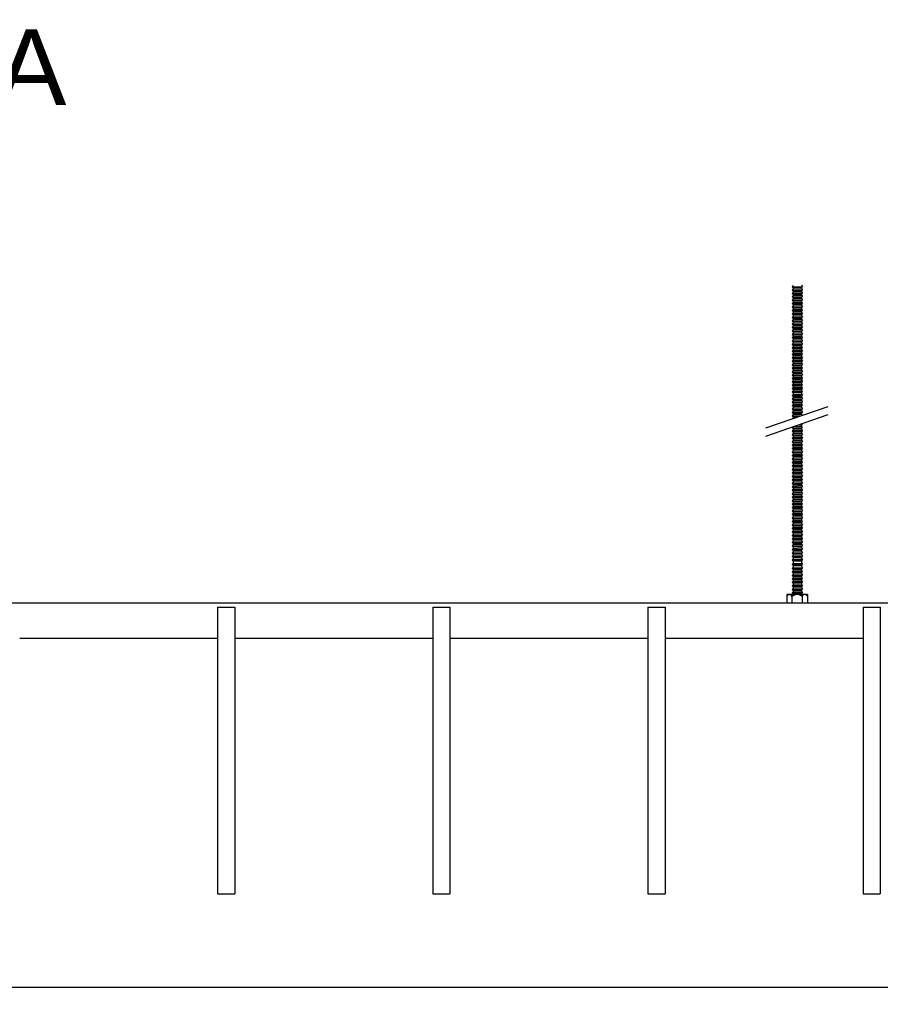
# Model space of a CAD drawing. Header units: millimetres. Extents: x 2538 to 24562, y 4449 to 23795.
# Tile 132 of 256: x 11547 to 12147, y 9392 to 10079. Entities that reach past the tile are written whole.
import ezdxf
from ezdxf import colors
from ezdxf.entities.mleader import LeaderData, LeaderLine
from ezdxf.math import Vec2, Vec3

# ---------------------------------------------------------------- set-up
doc = ezdxf.new("R2010")
doc.units = ezdxf.units.MM
doc.header["$PDMODE"] = 3
doc.linetypes.add('HIDDEN', pattern=[0.375, 0.25, -0.125])
doc.layers.add('_HD_tornillo', color=30, linetype='Continuous')
doc.layers.add('HD021_Text', color=2, linetype='Continuous', lineweight=9)
doc.layers.add('Make2D$Visible$Curves', color=7, linetype='Continuous', true_color=0x000000)
doc.layers.add('MEDIDAS', color=1, linetype='Continuous', true_color=0xff0000)
doc.styles.add('Arial Narrow', font='ARIALN.TTF')
doc.styles.add('Default', font='arial.ttf')
doc.dimstyles.new('HD_DIM', dxfattribs={"dimtxt": 8, "dimasz": 2, "dimexe": 1, "dimexo": 0, "dimgap": 2, "dimtad": 0, "dimdec": 0, "dimzin": 0, "dimdsep": 46, "dimtxsty": 'Standard', "dimcen": 0, "dimclrd": 256, "dimclre": 251, "dimclrt": 7, "dimadec": 0, "dimazin": 0, "dimtp": 0.05, "dimtm": 0.05, "dimtfac": 0.6, "dimtdec": 0, "dimtofl": 0, "dimtmove": 0, "dimatfit": 3, "dimfxl": 1, "dimtolj": 2, "dimtzin": 0, "dimarcsym": 0})

# ---------------------------------------------------------------- blocks, each defined once
blk = doc.blocks.new('*D47')
at = {"layer": 'Defpoints', "color": 0, "transparency": 16777216}
for p in [(11240.94, 9468.94), (13640.94, 9468.94), (13640.94, 9403.89)]:
    blk.add_point(p, dxfattribs=at)
at = {"layer": 'MEDIDAS', "color": 251, "linetype": 'HIDDEN', "lineweight": -2, "transparency": 16777216}
for p, q in [((11240.94, 9468.94), (11240.94, 9402.89)), ((13640.94, 9468.94), (13640.94, 9402.89))]:
    blk.add_line(p, q, dxfattribs=at)
at = {"layer": 'MEDIDAS', "lineweight": -2, "transparency": 16777216}
for p, q in [((11242.94, 9403.89), (12413.61, 9403.89)), ((13638.94, 9403.89), (12468.28, 9403.89))]:
    blk.add_line(p, q, dxfattribs=at)
at = {"layer": 'MEDIDAS', "transparency": 16777216}
for points in [[(11242.94, 9404.22), (11242.94, 9403.56), (11240.94, 9403.89)], [(13638.94, 9404.22), (13638.94, 9403.56), (13640.94, 9403.89)]]:
    blk.add_solid(points, dxfattribs=at)
at = {"layer": 'MEDIDAS', "color": 7, "transparency": 16777216, "insert": (12440.94, 9403.89), "char_height": 8, "attachment_point": 5}
blk.add_mtext('\\A2;2400 mm', dxfattribs=at)

msp = doc.modelspace()

# ---------------------------------------------------------------- linework, layer by layer
at = {"layer": '_HD_tornillo'}
for p, q in [((12086.12, 9893.19), (12085.51, 9892.38)), ((12085.51, 9892.38), (12092.61, 9892.55)), ((12085.51, 9892.38), (12086.12, 9891.7)), ((12086.12, 9890.81), (12085.51, 9890)), ((12085.51, 9890), (12092.61, 9890.16)), ((12085.51, 9890), (12086.12, 9889.31)), ((12086.12, 9888.53), (12085.51, 9887.71)), ((12085.51, 9887.71), (12092.61, 9887.88)), ((12085.51, 9887.71), (12086.12, 9887.03)), ((12086.12, 9891.7), (12092.11, 9891.93)), ((12086.12, 9891.7), (12086.12, 9890.81)), ((12086.12, 9890.81), (12092.11, 9891.05)), ((12086.12, 9889.31), (12092.11, 9889.55)), ((12086.12, 9889.31), (12086.12, 9888.53)), ((12086.12, 9888.53), (12092.11, 9888.76)), ((12086.12, 9887.03), (12092.11, 9887.27)), ((12092.11, 9893.43), (12092.61, 9892.55)), ((12092.11, 9891.93), (12092.61, 9892.55)), ((12092.11, 9891.93), (12092.11, 9891.05)), ((12092.11, 9891.05), (12092.61, 9890.16)), ((12092.11, 9889.55), (12092.61, 9890.16)), ((12092.11, 9889.55), (12092.11, 9888.76)), ((12092.11, 9888.77), (12092.61, 9887.88)), ((12092.11, 9887.27), (12092.61, 9887.88)), ((12092.11, 9887.27), (12092.11, 9886.4)), ((12086.12, 9886.17), (12085.51, 9885.35)), ((12085.51, 9885.35), (12092.61, 9885.52)), ((12085.51, 9885.35), (12086.12, 9884.67)), ((12086.12, 9883.8), (12085.51, 9882.99)), ((12085.51, 9882.99), (12092.61, 9883.16)), ((12085.51, 9882.99), (12086.12, 9882.31)), ((12086.12, 9881.39), (12085.51, 9880.58)), ((12085.51, 9880.58), (12092.61, 9880.74)), ((12085.51, 9880.58), (12086.12, 9879.89)), ((12086.12, 9887.03), (12086.12, 9886.17)), ((12086.12, 9886.17), (12092.11, 9886.4)), ((12086.12, 9884.67), (12092.11, 9884.91)), ((12086.12, 9884.67), (12086.12, 9883.8)), ((12086.12, 9883.8), (12092.11, 9884.04)), ((12086.12, 9882.31), (12092.11, 9882.54)), ((12086.12, 9882.31), (12086.12, 9881.39)), ((12086.12, 9881.39), (12092.11, 9881.63)), ((12092.11, 9886.41), (12092.61, 9885.52)), ((12092.11, 9884.91), (12092.61, 9885.52)), ((12092.11, 9884.91), (12092.11, 9884.04)), ((12092.11, 9884.04), (12092.61, 9883.16)), ((12092.11, 9882.54), (12092.61, 9883.16)), ((12092.11, 9882.54), (12092.11, 9881.63)), ((12092.11, 9881.63), (12092.61, 9880.74)), ((12092.11, 9880.13), (12092.61, 9880.74)), ((12086.12, 9878.98), (12085.51, 9878.16)), ((12085.51, 9878.16), (12092.61, 9878.33)), ((12085.51, 9878.16), (12086.12, 9877.48)), ((12086.12, 9876.57), (12085.51, 9875.75)), ((12085.51, 9875.75), (12092.61, 9875.92)), ((12085.51, 9875.75), (12086.12, 9875.07)), ((12086.12, 9874.16), (12085.51, 9873.34)), ((12085.51, 9873.34), (12092.61, 9873.51)), ((12086.12, 9879.89), (12092.11, 9880.13)), ((12086.12, 9879.89), (12086.12, 9878.98)), ((12086.12, 9878.98), (12092.11, 9879.21)), ((12086.12, 9877.48), (12092.11, 9877.72)), ((12086.12, 9877.48), (12086.12, 9876.57)), ((12086.12, 9876.57), (12092.11, 9876.8)), ((12086.12, 9875.07), (12092.11, 9875.3)), ((12086.12, 9875.07), (12086.12, 9874.16)), ((12086.12, 9874.16), (12092.11, 9874.39)), ((12092.11, 9880.13), (12092.11, 9879.21)), ((12092.11, 9879.22), (12092.61, 9878.33)), ((12092.11, 9877.72), (12092.61, 9878.33)), ((12092.11, 9877.72), (12092.11, 9876.8)), ((12092.11, 9876.81), (12092.61, 9875.92)), ((12092.11, 9875.3), (12092.61, 9875.92)), ((12092.11, 9875.3), (12092.11, 9874.39)), ((12092.11, 9874.39), (12092.61, 9873.51)), ((12092.11, 9872.89), (12092.61, 9873.51)), ((12085.51, 9873.34), (12086.12, 9872.66)), ((12086.12, 9871.77), (12085.51, 9870.96)), ((12085.51, 9870.96), (12092.61, 9871.13)), ((12085.51, 9870.96), (12086.12, 9870.28)), ((12086.12, 9869.49), (12085.51, 9868.68)), ((12085.51, 9868.68), (12092.61, 9868.84)), ((12085.51, 9868.68), (12086.12, 9867.99)), ((12086.12, 9867.13), (12085.51, 9866.32)), ((12085.51, 9866.32), (12092.61, 9866.49)), ((12086.12, 9872.66), (12092.11, 9872.89)), ((12086.12, 9872.66), (12086.12, 9871.77)), ((12086.12, 9871.77), (12092.11, 9872.01)), ((12086.12, 9870.28), (12092.11, 9870.51)), ((12086.12, 9870.28), (12086.12, 9869.49)), ((12086.12, 9869.49), (12092.11, 9869.73)), ((12086.12, 9867.99), (12092.11, 9868.23)), ((12086.12, 9867.99), (12086.12, 9867.13)), ((12086.12, 9867.13), (12092.11, 9867.37)), ((12092.11, 9872.89), (12092.11, 9872.01)), ((12092.11, 9872.01), (12092.61, 9871.13)), ((12092.11, 9870.51), (12092.61, 9871.13)), ((12092.11, 9870.51), (12092.11, 9869.73)), ((12092.11, 9869.73), (12092.61, 9868.84)), ((12092.11, 9868.23), (12092.61, 9868.84)), ((12092.11, 9868.23), (12092.11, 9867.37)), ((12092.11, 9867.37), (12092.61, 9866.49)), ((12092.11, 9865.87), (12092.61, 9866.49)), ((12085.51, 9866.32), (12086.12, 9865.64)), ((12086.12, 9864.77), (12085.51, 9863.95)), ((12085.51, 9863.95), (12092.61, 9864.12)), ((12085.51, 9863.95), (12086.12, 9863.27)), ((12086.12, 9862.5), (12085.51, 9861.68)), ((12085.51, 9861.68), (12092.61, 9861.85)), ((12085.51, 9861.68), (12086.12, 9861)), ((12086.12, 9859.96), (12085.51, 9859.14)), ((12086.12, 9865.64), (12092.11, 9865.87)), ((12086.12, 9865.64), (12086.12, 9864.77)), ((12086.12, 9864.77), (12092.11, 9865)), ((12086.12, 9863.27), (12092.11, 9863.5)), ((12086.12, 9863.27), (12086.12, 9862.5)), ((12086.12, 9862.5), (12092.11, 9862.73)), ((12086.12, 9861), (12092.11, 9861.23)), ((12086.12, 9861), (12086.12, 9859.96)), ((12086.12, 9859.96), (12092.11, 9860.19)), ((12092.11, 9865.87), (12092.11, 9865)), ((12092.11, 9865), (12092.61, 9864.12)), ((12092.11, 9863.5), (12092.61, 9864.12)), ((12092.11, 9863.5), (12092.11, 9862.73)), ((12092.11, 9862.74), (12092.61, 9861.85)), ((12092.11, 9861.23), (12092.61, 9861.85)), ((12092.11, 9861.23), (12092.11, 9860.19)), ((12092.11, 9860.2), (12092.61, 9859.31)), ((12085.51, 9859.14), (12092.61, 9859.31)), ((12085.51, 9859.14), (12086.12, 9858.46)), ((12086.12, 9857.68), (12085.51, 9856.86)), ((12085.51, 9856.86), (12092.61, 9857.03)), ((12085.51, 9856.86), (12086.12, 9856.18)), ((12086.12, 9855.32), (12085.51, 9854.5)), ((12085.51, 9854.5), (12092.61, 9854.67)), ((12085.51, 9854.5), (12086.12, 9853.82)), ((12086.12, 9852.95), (12085.51, 9852.14)), ((12086.12, 9858.46), (12092.11, 9858.7)), ((12086.12, 9858.46), (12086.12, 9857.68)), ((12086.12, 9857.68), (12092.11, 9857.91)), ((12086.12, 9856.18), (12092.11, 9856.41)), ((12086.12, 9856.18), (12086.12, 9855.32)), ((12086.12, 9855.32), (12092.11, 9855.55)), ((12086.12, 9853.82), (12092.11, 9854.06)), ((12086.12, 9853.82), (12086.12, 9852.95)), ((12086.12, 9852.95), (12092.11, 9853.19)), ((12092.11, 9858.7), (12092.61, 9859.31)), ((12092.11, 9858.7), (12092.11, 9857.91)), ((12092.11, 9857.92), (12092.61, 9857.03)), ((12092.11, 9856.41), (12092.61, 9857.03)), ((12092.11, 9856.41), (12092.11, 9855.55)), ((12092.11, 9855.56), (12092.61, 9854.67)), ((12092.11, 9854.06), (12092.61, 9854.67)), ((12092.11, 9854.06), (12092.11, 9853.19)), ((12092.11, 9853.19), (12092.61, 9852.31)), ((12085.51, 9852.14), (12092.61, 9852.31)), ((12085.51, 9852.14), (12086.12, 9851.46)), ((12086.12, 9850.54), (12085.51, 9849.72)), ((12085.51, 9849.72), (12092.61, 9849.89)), ((12085.51, 9849.72), (12086.12, 9849.04)), ((12086.12, 9848.16), (12085.51, 9847.34)), ((12085.51, 9847.34), (12092.61, 9847.51)), ((12085.51, 9847.34), (12086.12, 9846.66)), ((12086.12, 9851.46), (12092.11, 9851.69)), ((12086.12, 9851.46), (12086.12, 9850.54)), ((12086.12, 9850.54), (12092.11, 9850.77)), ((12086.12, 9849.04), (12092.11, 9849.28)), ((12086.12, 9849.04), (12086.12, 9848.16)), ((12086.12, 9848.16), (12092.11, 9848.39)), ((12086.12, 9846.66), (12092.11, 9846.89)), ((12086.12, 9846.66), (12086.12, 9845.88)), ((12086.12, 9845.88), (12092.11, 9846.11)), ((12092.11, 9851.69), (12092.61, 9852.31)), ((12092.11, 9851.69), (12092.11, 9850.77)), ((12092.11, 9850.78), (12092.61, 9849.89)), ((12092.11, 9849.28), (12092.61, 9849.89)), ((12092.11, 9849.28), (12092.11, 9848.39)), ((12092.11, 9848.4), (12092.61, 9847.51)), ((12092.11, 9846.89), (12092.61, 9847.51)), ((12092.11, 9846.89), (12092.11, 9846.11)), ((12092.11, 9846.11), (12092.61, 9845.23)), ((12086.12, 9845.88), (12085.51, 9845.06)), ((12085.51, 9845.06), (12092.61, 9845.23)), ((12085.51, 9845.06), (12086.12, 9844.38)), ((12086.12, 9843.52), (12085.51, 9842.7)), ((12085.51, 9842.7), (12092.61, 9842.87)), ((12085.51, 9842.7), (12086.12, 9842.02)), ((12086.12, 9841.15), (12085.51, 9840.33)), ((12085.51, 9840.33), (12092.61, 9840.5)), ((12085.51, 9840.33), (12086.12, 9839.65)), ((12086.12, 9844.38), (12092.11, 9844.61)), ((12086.12, 9844.38), (12086.12, 9843.52)), ((12086.12, 9843.52), (12092.11, 9843.75)), ((12086.12, 9842.02), (12092.11, 9842.25)), ((12086.12, 9842.02), (12086.12, 9841.15)), ((12086.12, 9841.15), (12092.11, 9841.38)), ((12086.12, 9839.65), (12092.11, 9839.89)), ((12086.12, 9839.65), (12086.12, 9838.74)), ((12092.11, 9844.61), (12092.61, 9845.23)), ((12092.11, 9844.61), (12092.11, 9843.75)), ((12092.11, 9843.76), (12092.61, 9842.87)), ((12092.11, 9842.25), (12092.61, 9842.87)), ((12092.11, 9842.25), (12092.11, 9841.38)), ((12092.11, 9841.39), (12092.61, 9840.5)), ((12092.11, 9839.89), (12092.61, 9840.5)), ((12092.11, 9839.89), (12092.11, 9838.97)), ((12086.12, 9838.74), (12085.51, 9837.92)), ((12085.51, 9837.92), (12092.61, 9838.09)), ((12085.51, 9837.92), (12086.12, 9837.24)), ((12086.12, 9836.33), (12085.51, 9835.51)), ((12085.51, 9835.51), (12092.61, 9835.68)), ((12085.51, 9835.51), (12086.12, 9834.83)), ((12086.12, 9833.91), (12085.51, 9833.1)), ((12085.51, 9833.1), (12092.61, 9833.27)), ((12085.51, 9833.1), (12086.12, 9832.42)), ((12086.12, 9838.74), (12092.11, 9838.97)), ((12086.12, 9837.24), (12092.11, 9837.47)), ((12086.12, 9837.24), (12086.12, 9836.33)), ((12086.12, 9836.33), (12092.11, 9836.56)), ((12086.12, 9834.83), (12092.11, 9835.06)), ((12086.12, 9834.83), (12086.12, 9833.91)), ((12086.12, 9833.91), (12092.11, 9834.15)), ((12086.12, 9832.42), (12092.11, 9832.65)), ((12086.12, 9832.42), (12086.12, 9831.5)), ((12092.11, 9838.98), (12092.61, 9838.09)), ((12092.11, 9837.47), (12092.61, 9838.09)), ((12092.11, 9837.47), (12092.11, 9836.56)), ((12092.11, 9836.56), (12092.61, 9835.68)), ((12092.11, 9835.06), (12092.61, 9835.68)), ((12092.11, 9835.06), (12092.11, 9834.15)), ((12092.11, 9834.15), (12092.61, 9833.27)), ((12092.11, 9832.65), (12092.61, 9833.27)), ((12092.11, 9832.65), (12092.11, 9831.74)), ((12086.12, 9831.5), (12085.51, 9830.69)), ((12085.51, 9830.69), (12092.61, 9830.86)), ((12085.51, 9830.69), (12086.12, 9830.01)), ((12086.12, 9829.12), (12085.51, 9828.3)), ((12085.51, 9828.3), (12092.61, 9828.47)), ((12085.51, 9828.3), (12086.12, 9827.62)), ((12086.12, 9826.84), (12085.51, 9826.02)), ((12085.51, 9826.02), (12092.61, 9826.19)), ((12085.51, 9826.02), (12086.12, 9825.34)), ((12086.12, 9831.5), (12092.11, 9831.74)), ((12086.12, 9830.01), (12092.11, 9830.24)), ((12086.12, 9830.01), (12086.12, 9829.12)), ((12086.12, 9829.12), (12092.11, 9829.35)), ((12086.12, 9827.62), (12092.11, 9827.86)), ((12086.12, 9827.62), (12086.12, 9826.84)), ((12086.12, 9826.84), (12092.11, 9827.07)), ((12086.12, 9825.34), (12092.11, 9825.57)), ((12086.12, 9825.34), (12086.12, 9824.48)), ((12092.11, 9831.74), (12092.61, 9830.86)), ((12092.11, 9830.24), (12092.61, 9830.86)), ((12092.11, 9830.24), (12092.11, 9829.35)), ((12092.11, 9829.36), (12092.61, 9828.47)), ((12092.11, 9827.86), (12092.61, 9828.47)), ((12092.11, 9827.86), (12092.11, 9827.07)), ((12092.11, 9827.08), (12092.61, 9826.19)), ((12092.11, 9825.57), (12092.61, 9826.19)), ((12092.11, 9825.57), (12092.11, 9824.71)), ((12086.12, 9824.48), (12085.51, 9823.66)), ((12085.51, 9823.66), (12092.61, 9823.83)), ((12085.51, 9823.66), (12086.12, 9822.98)), ((12086.12, 9822.11), (12085.51, 9821.3)), ((12085.51, 9821.3), (12092.61, 9821.46)), ((12085.51, 9821.3), (12086.12, 9820.61)), ((12086.12, 9819.85), (12085.51, 9819.03)), ((12085.51, 9819.03), (12092.61, 9819.2)), ((12085.51, 9819.03), (12086.12, 9818.35)), ((12086.12, 9824.48), (12092.11, 9824.71)), ((12086.12, 9822.98), (12092.11, 9823.22)), ((12086.12, 9822.98), (12086.12, 9822.11)), ((12086.12, 9822.11), (12092.11, 9822.35)), ((12086.12, 9820.61), (12092.11, 9820.85)), ((12086.12, 9820.61), (12086.12, 9819.85)), ((12086.12, 9819.85), (12092.11, 9820.08)), ((12086.12, 9818.35), (12092.11, 9818.58)), ((12092.11, 9824.72), (12092.61, 9823.83)), ((12092.11, 9823.22), (12092.61, 9823.83)), ((12092.11, 9823.22), (12092.11, 9822.35)), ((12092.11, 9822.35), (12092.61, 9821.46)), ((12092.11, 9820.85), (12092.61, 9821.46)), ((12092.11, 9820.85), (12092.11, 9820.08)), ((12092.11, 9820.08), (12092.61, 9819.2)), ((12092.11, 9818.58), (12092.61, 9819.2)), ((12092.11, 9818.58), (12092.11, 9817.54)), ((12086.12, 9817.31), (12085.51, 9816.49)), ((12085.51, 9816.49), (12092.61, 9816.66)), ((12085.51, 9816.49), (12086.12, 9815.81)), ((12086.12, 9815.03), (12085.51, 9814.21)), ((12085.51, 9814.21), (12092.61, 9814.38)), ((12085.51, 9814.21), (12086.12, 9813.53)), ((12086.12, 9812.67), (12085.51, 9811.85)), ((12085.51, 9811.85), (12092.61, 9812.02)), ((12085.51, 9811.85), (12086.12, 9811.17)), ((12086.12, 9818.35), (12086.12, 9817.31)), ((12086.12, 9817.31), (12092.11, 9817.54)), ((12086.12, 9815.81), (12092.11, 9816.04)), ((12086.12, 9815.81), (12086.12, 9815.03)), ((12086.12, 9815.03), (12092.11, 9815.26)), ((12086.12, 9813.53), (12092.11, 9813.76)), ((12086.12, 9813.53), (12086.12, 9812.67)), ((12086.12, 9812.67), (12092.11, 9812.9)), ((12092.11, 9817.55), (12092.61, 9816.66)), ((12092.11, 9816.04), (12092.61, 9816.66)), ((12092.11, 9816.04), (12092.11, 9815.26)), ((12092.11, 9815.26), (12092.61, 9814.38)), ((12092.11, 9813.76), (12092.61, 9814.38)), ((12092.11, 9813.76), (12092.11, 9812.9)), ((12092.11, 9812.9), (12092.61, 9812.02)), ((12092.11, 9811.4), (12092.61, 9812.02)), ((12067.06, 9793.92), (12110.57, 9808.92)), ((12086.12, 9810.3), (12085.51, 9809.48)), ((12085.51, 9809.48), (12092.61, 9809.65)), ((12085.51, 9809.48), (12086.12, 9808.8)), ((12086.12, 9807.89), (12085.51, 9807.07)), ((12085.51, 9807.07), (12092.61, 9807.24)), ((12085.51, 9807.07), (12086.12, 9806.39)), ((12086.12, 9805.51), (12085.51, 9804.69)), ((12085.51, 9804.69), (12092.61, 9804.86)), ((12085.51, 9804.69), (12086.12, 9804.01)), ((12086.12, 9811.17), (12092.11, 9811.4)), ((12086.12, 9811.17), (12086.12, 9810.3)), ((12086.12, 9810.3), (12092.11, 9810.53)), ((12086.12, 9808.8), (12092.11, 9809.04)), ((12086.12, 9808.8), (12086.12, 9807.89)), ((12086.12, 9807.89), (12092.11, 9808.12)), ((12086.12, 9806.39), (12092.11, 9806.62)), ((12086.12, 9806.39), (12086.12, 9805.51)), ((12086.12, 9805.51), (12092.11, 9805.74)), ((12092.11, 9811.4), (12092.11, 9810.53)), ((12092.11, 9810.54), (12092.61, 9809.65)), ((12092.11, 9809.04), (12092.61, 9809.65)), ((12092.11, 9809.04), (12092.11, 9808.12)), ((12092.11, 9808.13), (12092.61, 9807.24)), ((12092.11, 9806.62), (12092.61, 9807.24)), ((12092.11, 9806.62), (12092.11, 9805.74)), ((12092.11, 9805.74), (12092.61, 9804.86)), ((12092.11, 9804.24), (12092.61, 9804.86)), ((12067.06, 9788.25), (12110.57, 9803.25)), ((12086.12, 9803.22), (12085.51, 9802.41)), ((12085.51, 9802.41), (12092.14, 9802.56)), ((12085.51, 9802.41), (12086.12, 9801.73)), ((12086.12, 9800.86), (12085.74, 9800.36)), ((12086.12, 9804.01), (12092.11, 9804.24)), ((12086.12, 9804.01), (12086.12, 9803.22)), ((12086.12, 9803.22), (12092.11, 9803.46)), ((12086.12, 9801.73), (12090.16, 9801.88)), ((12086.12, 9801.73), (12086.12, 9800.86)), ((12086.12, 9800.86), (12087.35, 9800.91)), ((12092.11, 9804.24), (12092.11, 9803.46)), ((12092.11, 9803.46), (12092.54, 9802.7)), ((12086.08, 9794.78), (12085.48, 9793.97)), ((12085.48, 9793.97), (12092.58, 9794.14)), ((12085.48, 9793.97), (12086.08, 9793.29)), ((12086.09, 9792.35), (12085.49, 9791.54)), ((12085.49, 9791.54), (12092.59, 9791.71)), ((12085.49, 9791.54), (12086.09, 9790.86)), ((12086.08, 9794.78), (12092.07, 9795.02)), ((12086.08, 9793.29), (12092.07, 9793.52)), ((12086.08, 9793.29), (12086.08, 9792.35)), ((12086.09, 9792.35), (12092.08, 9792.59)), ((12086.09, 9790.86), (12092.08, 9791.09)), ((12089.19, 9795.88), (12092.06, 9795.95)), ((12091.08, 9796.53), (12092.56, 9796.56)), ((12092.06, 9795.95), (12092.56, 9796.56)), ((12092.06, 9795.95), (12092.06, 9795.01)), ((12092.07, 9793.52), (12092.58, 9794.14)), ((12092.07, 9793.52), (12092.07, 9792.58)), ((12092.08, 9795.02), (12092.58, 9794.14)), ((12092.08, 9791.09), (12092.59, 9791.71)), ((12092.08, 9791.09), (12092.08, 9790.15)), ((12092.09, 9792.59), (12092.59, 9791.71)), ((12092.34, 9796.96), (12092.56, 9796.56)), ((12086.09, 9789.92), (12085.49, 9789.1)), ((12085.49, 9789.1), (12092.59, 9789.27)), ((12085.49, 9789.1), (12086.09, 9788.42)), ((12086.09, 9787.51), (12085.49, 9786.69)), ((12085.49, 9786.69), (12092.59, 9786.86)), ((12085.49, 9786.69), (12086.09, 9786.01)), ((12086.09, 9785.1), (12085.49, 9784.28)), ((12085.49, 9784.28), (12092.59, 9784.45)), ((12085.49, 9784.28), (12086.09, 9783.6)), ((12086.09, 9790.86), (12086.09, 9789.92)), ((12086.09, 9789.92), (12092.08, 9790.15)), ((12086.09, 9788.42), (12092.08, 9788.66)), ((12086.09, 9788.42), (12086.09, 9787.51)), ((12086.09, 9787.51), (12092.08, 9787.74)), ((12086.09, 9786.01), (12092.08, 9786.24)), ((12086.09, 9786.01), (12086.09, 9785.1)), ((12086.09, 9785.1), (12092.08, 9785.33)), ((12092.08, 9788.66), (12092.59, 9789.27)), ((12092.08, 9788.66), (12092.08, 9787.74)), ((12092.08, 9786.24), (12092.59, 9786.86)), ((12092.08, 9786.24), (12092.08, 9785.33)), ((12092.08, 9783.83), (12092.59, 9784.45)), ((12092.09, 9790.16), (12092.59, 9789.27)), ((12092.09, 9787.75), (12092.59, 9786.86)), ((12092.09, 9785.33), (12092.59, 9784.45)), ((12086.09, 9782.66), (12085.49, 9781.85)), ((12085.49, 9781.85), (12092.59, 9782.02)), ((12085.49, 9781.85), (12086.09, 9781.17)), ((12086.09, 9780.25), (12085.49, 9779.43)), ((12085.49, 9779.43), (12092.59, 9779.6)), ((12085.49, 9779.43), (12086.09, 9778.75)), ((12086.09, 9777.82), (12085.49, 9777)), ((12086.09, 9783.6), (12092.08, 9783.83)), ((12086.09, 9783.6), (12086.09, 9782.66)), ((12086.09, 9782.66), (12092.08, 9782.9)), ((12086.09, 9781.17), (12092.08, 9781.4)), ((12086.09, 9781.17), (12086.09, 9780.25)), ((12086.09, 9780.25), (12092.08, 9780.48)), ((12086.09, 9778.75), (12092.08, 9778.99)), ((12086.09, 9778.75), (12086.09, 9777.82)), ((12086.09, 9777.82), (12092.08, 9778.05)), ((12092.08, 9783.83), (12092.08, 9782.9)), ((12092.08, 9781.4), (12092.59, 9782.02)), ((12092.08, 9781.4), (12092.08, 9780.48)), ((12092.08, 9778.99), (12092.59, 9779.6)), ((12092.08, 9778.99), (12092.08, 9778.05)), ((12092.09, 9782.9), (12092.59, 9782.02)), ((12092.09, 9780.49), (12092.59, 9779.6)), ((12092.09, 9778.05), (12092.59, 9777.17)), ((12085.49, 9777), (12092.59, 9777.17)), ((12085.49, 9777), (12086.09, 9776.32)), ((12086.11, 9775.41), (12085.51, 9774.6)), ((12085.51, 9774.6), (12092.6, 9774.77)), ((12085.51, 9774.6), (12086.11, 9773.92)), ((12086.11, 9772.98), (12085.51, 9772.16)), ((12085.51, 9772.16), (12092.6, 9772.33)), ((12085.51, 9772.16), (12086.11, 9771.48)), ((12086.11, 9770.57), (12085.51, 9769.75)), ((12086.09, 9776.32), (12092.08, 9776.55)), ((12086.09, 9776.32), (12086.09, 9775.41)), ((12086.11, 9775.41), (12092.1, 9775.65)), ((12086.11, 9773.92), (12092.1, 9774.15)), ((12086.11, 9773.92), (12086.11, 9772.98)), ((12086.11, 9772.98), (12092.1, 9773.21)), ((12086.11, 9771.48), (12092.1, 9771.71)), ((12086.11, 9771.48), (12086.11, 9770.57)), ((12086.11, 9770.57), (12092.1, 9770.8)), ((12092.08, 9776.55), (12092.59, 9777.17)), ((12092.08, 9776.55), (12092.08, 9775.64)), ((12092.1, 9774.15), (12092.6, 9774.77)), ((12092.1, 9774.15), (12092.1, 9773.21)), ((12092.1, 9771.71), (12092.6, 9772.33)), ((12092.1, 9771.71), (12092.1, 9770.8)), ((12092.11, 9775.65), (12092.6, 9774.77)), ((12092.11, 9773.22), (12092.6, 9772.33)), ((12092.11, 9770.8), (12092.6, 9769.92)), ((12085.51, 9769.75), (12092.6, 9769.92)), ((12085.51, 9769.75), (12086.11, 9769.07)), ((12086.11, 9768.16), (12085.51, 9767.34)), ((12085.51, 9767.34), (12092.6, 9767.51)), ((12085.51, 9767.34), (12086.11, 9766.66)), ((12086.11, 9765.72), (12085.51, 9764.9)), ((12085.51, 9764.9), (12092.6, 9765.07)), ((12085.51, 9764.9), (12086.11, 9764.22)), ((12086.11, 9769.07), (12092.1, 9769.3)), ((12086.11, 9769.07), (12086.11, 9768.16)), ((12086.11, 9768.16), (12092.1, 9768.39)), ((12086.11, 9766.66), (12092.1, 9766.89)), ((12086.11, 9766.66), (12086.11, 9765.72)), ((12086.11, 9765.72), (12092.1, 9765.95)), ((12086.11, 9764.22), (12092.1, 9764.46)), ((12086.11, 9764.22), (12086.11, 9763.31)), ((12086.11, 9763.31), (12092.1, 9763.54)), ((12092.1, 9769.3), (12092.6, 9769.92)), ((12092.1, 9769.3), (12092.1, 9768.39)), ((12092.1, 9766.89), (12092.6, 9767.51)), ((12092.1, 9766.89), (12092.1, 9765.95)), ((12092.1, 9764.46), (12092.6, 9765.07)), ((12092.1, 9764.46), (12092.1, 9763.54)), ((12092.11, 9768.39), (12092.6, 9767.51)), ((12092.11, 9765.96), (12092.6, 9765.07)), ((12092.11, 9763.55), (12092.6, 9762.66)), ((12086.11, 9763.31), (12085.51, 9762.49)), ((12085.51, 9762.49), (12092.6, 9762.66)), ((12085.51, 9762.49), (12086.11, 9761.81)), ((12086.11, 9760.88), (12085.51, 9760.06)), ((12085.51, 9760.06), (12092.6, 9760.23)), ((12085.51, 9760.06), (12086.11, 9759.38)), ((12086.12, 9758.47), (12085.51, 9757.65)), ((12085.51, 9757.65), (12092.61, 9757.82)), ((12085.51, 9757.65), (12086.12, 9756.97)), ((12086.11, 9761.81), (12092.1, 9762.05)), ((12086.11, 9761.81), (12086.11, 9760.88)), ((12086.11, 9760.88), (12092.1, 9761.11)), ((12086.11, 9759.38), (12092.1, 9759.61)), ((12086.11, 9759.38), (12086.11, 9758.46)), ((12086.12, 9758.47), (12092.11, 9758.7)), ((12086.12, 9756.97), (12092.11, 9757.2)), ((12086.12, 9756.97), (12086.12, 9756.03)), ((12092.1, 9762.05), (12092.6, 9762.66)), ((12092.1, 9762.05), (12092.1, 9761.11)), ((12092.1, 9759.61), (12092.6, 9760.23)), ((12092.1, 9759.61), (12092.1, 9758.7)), ((12092.11, 9761.11), (12092.6, 9760.23)), ((12092.11, 9758.7), (12092.61, 9757.82)), ((12092.11, 9757.2), (12092.61, 9757.82)), ((12092.11, 9757.2), (12092.11, 9756.27)), ((12086.12, 9756.03), (12085.51, 9755.22)), ((12085.51, 9755.22), (12092.61, 9755.39)), ((12085.51, 9755.22), (12086.12, 9754.54)), ((12086.12, 9753.62), (12085.51, 9752.81)), ((12085.51, 9752.81), (12092.61, 9752.97)), ((12085.51, 9752.81), (12086.12, 9752.12)), ((12086.12, 9751.21), (12085.51, 9750.39)), ((12085.51, 9750.39), (12092.61, 9750.56)), ((12085.51, 9750.39), (12086.12, 9749.71)), ((12086.12, 9756.03), (12092.11, 9756.27)), ((12086.12, 9754.54), (12092.11, 9754.77)), ((12086.12, 9754.54), (12086.12, 9753.62)), ((12086.12, 9753.62), (12092.11, 9753.86)), ((12086.12, 9752.12), (12092.11, 9752.36)), ((12086.12, 9752.12), (12086.12, 9751.21)), ((12086.12, 9751.21), (12092.11, 9751.44)), ((12086.12, 9749.71), (12092.11, 9749.95)), ((12092.11, 9756.27), (12092.61, 9755.39)), ((12092.11, 9754.77), (12092.61, 9755.39)), ((12092.11, 9754.77), (12092.11, 9753.86)), ((12092.11, 9753.86), (12092.61, 9752.97)), ((12092.11, 9752.36), (12092.61, 9752.97)), ((12092.11, 9752.36), (12092.11, 9751.44)), ((12092.11, 9751.45), (12092.61, 9750.56)), ((12092.11, 9749.95), (12092.61, 9750.56)), ((12092.11, 9749.95), (12092.11, 9749.01)), ((12086.12, 9748.78), (12085.51, 9747.96)), ((12085.51, 9747.96), (12092.61, 9748.13)), ((12085.51, 9747.96), (12086.12, 9747.28)), ((12086.12, 9746.36), (12085.51, 9745.55)), ((12085.51, 9745.55), (12092.61, 9745.72)), ((12085.51, 9745.55), (12086.12, 9744.87)), ((12086.12, 9743.93), (12085.51, 9743.11)), ((12085.51, 9743.11), (12092.61, 9743.28)), ((12085.51, 9743.11), (12086.12, 9742.43)), ((12086.12, 9749.71), (12086.12, 9748.78)), ((12086.12, 9748.78), (12092.11, 9749.01)), ((12086.12, 9747.28), (12092.11, 9747.51)), ((12086.12, 9747.28), (12086.12, 9746.36)), ((12086.12, 9746.36), (12092.11, 9746.6)), ((12086.12, 9744.87), (12092.11, 9745.1)), ((12086.12, 9744.87), (12086.12, 9743.93)), ((12086.12, 9743.93), (12092.11, 9744.16)), ((12092.11, 9749.01), (12092.61, 9748.13)), ((12092.11, 9747.51), (12092.61, 9748.13)), ((12092.11, 9747.51), (12092.11, 9746.6)), ((12092.11, 9746.6), (12092.61, 9745.72)), ((12092.11, 9745.1), (12092.61, 9745.72)), ((12092.11, 9745.1), (12092.11, 9744.16)), ((12092.11, 9744.17), (12092.61, 9743.28)), ((12092.11, 9742.67), (12092.61, 9743.28)), ((12086.12, 9741.52), (12085.51, 9740.7)), ((12085.51, 9740.7), (12092.61, 9740.87)), ((12085.51, 9740.7), (12086.12, 9740.02)), ((12086.12, 9739.11), (12085.51, 9738.29)), ((12085.51, 9738.29), (12092.61, 9738.46)), ((12085.51, 9738.29), (12086.12, 9737.61)), ((12086.12, 9736.67), (12085.51, 9735.86)), ((12085.51, 9735.86), (12092.61, 9736.03)), ((12086.12, 9742.43), (12092.11, 9742.67)), ((12086.12, 9742.43), (12086.12, 9741.52)), ((12086.12, 9741.52), (12092.11, 9741.75)), ((12086.12, 9740.02), (12092.11, 9740.25)), ((12086.12, 9740.02), (12086.12, 9739.11)), ((12086.12, 9739.11), (12092.11, 9739.34)), ((12086.12, 9737.61), (12092.11, 9737.84)), ((12086.12, 9737.61), (12086.12, 9736.67)), ((12086.12, 9736.67), (12092.11, 9736.91)), ((12092.11, 9742.67), (12092.11, 9741.75)), ((12092.11, 9741.76), (12092.61, 9740.87)), ((12092.11, 9740.25), (12092.61, 9740.87)), ((12092.11, 9740.25), (12092.11, 9739.34)), ((12092.11, 9739.34), (12092.61, 9738.46)), ((12092.11, 9737.84), (12092.61, 9738.46)), ((12092.11, 9737.84), (12092.11, 9736.91)), ((12092.11, 9736.91), (12092.61, 9736.03)), ((12092.11, 9735.41), (12092.61, 9736.03)), ((12085.51, 9735.86), (12086.12, 9735.18)), ((12086.12, 9734.26), (12085.51, 9733.44)), ((12085.51, 9733.44), (12092.61, 9733.61)), ((12085.51, 9733.44), (12086.12, 9732.76)), ((12086.12, 9731.85), (12085.51, 9731.03)), ((12085.51, 9731.03), (12092.61, 9731.2)), ((12085.51, 9731.03), (12086.12, 9730.35)), ((12086.12, 9729.42), (12085.51, 9728.6)), ((12086.12, 9735.18), (12092.11, 9735.41)), ((12086.12, 9735.18), (12086.12, 9734.26)), ((12086.12, 9734.26), (12092.11, 9734.49)), ((12086.12, 9732.76), (12092.11, 9733)), ((12086.12, 9732.76), (12086.12, 9731.85)), ((12086.12, 9731.85), (12092.11, 9732.08)), ((12086.12, 9730.35), (12092.11, 9730.58)), ((12086.12, 9730.35), (12086.12, 9729.42)), ((12086.12, 9729.42), (12092.11, 9729.65)), ((12092.11, 9735.41), (12092.11, 9734.49)), ((12092.11, 9734.5), (12092.61, 9733.61)), ((12092.11, 9733), (12092.61, 9733.61)), ((12092.11, 9733), (12092.11, 9732.08)), ((12092.11, 9732.09), (12092.61, 9731.2)), ((12092.11, 9730.58), (12092.61, 9731.2)), ((12092.11, 9730.58), (12092.11, 9729.65)), ((12092.11, 9729.65), (12092.61, 9728.77)), ((12085.51, 9728.6), (12092.61, 9728.77)), ((12085.51, 9728.6), (12086.12, 9727.92)), ((12086.12, 9727), (12085.51, 9726.19)), ((12085.51, 9726.19), (12092.61, 9726.36)), ((12085.51, 9726.19), (12086.12, 9725.51)), ((12086.12, 9724.57), (12085.51, 9723.75)), ((12085.51, 9723.75), (12092.61, 9723.92)), ((12085.51, 9723.75), (12086.12, 9723.07)), ((12086.12, 9727.92), (12092.11, 9728.15)), ((12086.12, 9727.92), (12086.12, 9727)), ((12086.12, 9727), (12092.11, 9727.24)), ((12086.12, 9725.51), (12092.11, 9725.74)), ((12086.12, 9725.51), (12086.12, 9724.57)), ((12086.12, 9724.57), (12092.11, 9724.8)), ((12086.12, 9723.07), (12092.11, 9723.31)), ((12086.12, 9723.07), (12086.12, 9722.16)), ((12086.12, 9722.16), (12092.11, 9722.39)), ((12092.11, 9728.15), (12092.61, 9728.77)), ((12092.11, 9728.15), (12092.11, 9727.24)), ((12092.11, 9727.24), (12092.61, 9726.36)), ((12092.11, 9725.74), (12092.61, 9726.36)), ((12092.11, 9725.74), (12092.11, 9724.8)), ((12092.11, 9724.81), (12092.61, 9723.92)), ((12092.11, 9723.31), (12092.61, 9723.92)), ((12092.11, 9723.31), (12092.11, 9722.39)), ((12092.11, 9722.39), (12092.61, 9721.51)), ((12086.12, 9722.16), (12085.51, 9721.34)), ((12085.51, 9721.34), (12092.61, 9721.51)), ((12085.51, 9721.34), (12086.12, 9720.66)), ((12086.12, 9719.75), (12085.51, 9718.93)), ((12085.51, 9718.93), (12092.61, 9719.1)), ((12085.51, 9718.93), (12086.12, 9718.25)), ((12086.12, 9717.31), (12085.51, 9716.5)), ((12085.51, 9716.5), (12092.61, 9716.66)), ((12085.51, 9716.5), (12086.12, 9715.81)), ((12086.12, 9720.66), (12092.11, 9720.89)), ((12086.12, 9720.66), (12086.12, 9719.75)), ((12086.12, 9719.75), (12092.11, 9719.98)), ((12086.12, 9718.25), (12092.11, 9718.48)), ((12086.12, 9718.25), (12086.12, 9717.31)), ((12086.12, 9717.31), (12092.11, 9717.55)), ((12086.12, 9715.81), (12092.11, 9716.05)), ((12086.12, 9715.81), (12086.12, 9714.9)), ((12092.11, 9720.89), (12092.61, 9721.51)), ((12092.11, 9720.89), (12092.11, 9719.98)), ((12092.11, 9719.98), (12092.61, 9719.1)), ((12092.11, 9718.48), (12092.61, 9719.1)), ((12092.11, 9718.48), (12092.11, 9717.55)), ((12092.11, 9717.55), (12092.61, 9716.66)), ((12092.11, 9716.05), (12092.61, 9716.66)), ((12092.11, 9716.05), (12092.11, 9715.13)), ((12086.12, 9714.9), (12085.51, 9714.08)), ((12085.51, 9714.08), (12092.61, 9714.25)), ((12085.51, 9714.08), (12086.12, 9713.4)), ((12086.12, 9712.49), (12085.51, 9711.67)), ((12085.51, 9711.67), (12092.61, 9711.84)), ((12085.51, 9711.67), (12086.12, 9710.99)), ((12086.12, 9709.92), (12085.51, 9709.11)), ((12085.51, 9709.11), (12092.61, 9709.28)), ((12085.51, 9709.11), (12086.12, 9708.43)), ((12086.12, 9714.9), (12092.11, 9715.13)), ((12086.12, 9713.4), (12092.11, 9713.64)), ((12086.12, 9713.4), (12086.12, 9712.49)), ((12086.12, 9712.49), (12092.11, 9712.72)), ((12086.12, 9710.99), (12092.11, 9711.22)), ((12086.12, 9710.99), (12086.12, 9709.92)), ((12086.12, 9709.92), (12092.11, 9710.16)), ((12086.12, 9708.43), (12092.11, 9708.66)), ((12092.11, 9715.14), (12092.61, 9714.25)), ((12092.11, 9713.64), (12092.61, 9714.25)), ((12092.11, 9713.64), (12092.11, 9712.72)), ((12092.11, 9712.73), (12092.61, 9711.84)), ((12092.11, 9711.22), (12092.61, 9711.84)), ((12092.11, 9711.22), (12092.11, 9710.16)), ((12092.11, 9710.16), (12092.61, 9709.28)), ((12092.11, 9708.66), (12092.61, 9709.28)), ((12092.11, 9708.66), (12092.11, 9707.72)), ((12086.12, 9707.49), (12085.51, 9706.67)), ((12085.51, 9706.67), (12092.61, 9706.84)), ((12085.51, 9706.67), (12086.12, 9705.99)), ((12086.12, 9705.08), (12085.51, 9704.26)), ((12085.51, 9704.26), (12092.61, 9704.43)), ((12085.51, 9704.26), (12086.12, 9703.58)), ((12086.12, 9702.67), (12085.51, 9701.58)), ((12085.51, 9701.58), (12092.61, 9701.75)), ((12086.12, 9708.43), (12086.12, 9707.49)), ((12086.12, 9707.49), (12092.11, 9707.72)), ((12086.12, 9705.99), (12092.11, 9706.22)), ((12086.12, 9705.99), (12086.12, 9705.08)), ((12086.12, 9705.08), (12092.11, 9705.31)), ((12086.12, 9703.58), (12092.11, 9703.81)), ((12086.12, 9703.58), (12086.12, 9702.67)), ((12086.12, 9702.4), (12092.11, 9702.63)), ((12092.11, 9707.73), (12092.61, 9706.84)), ((12092.11, 9706.22), (12092.61, 9706.84)), ((12092.11, 9706.22), (12092.11, 9705.31)), ((12092.11, 9705.31), (12092.61, 9704.43)), ((12092.11, 9703.81), (12092.61, 9704.43)), ((12092.11, 9703.81), (12092.11, 9702.9)), ((12092.11, 9702.9), (12092.61, 9701.75)), ((12092.11, 9701.14), (12092.61, 9701.75)), ((12085.51, 9701.58), (12086.12, 9700.9)), ((12086.12, 9699.59), (12085.51, 9698.57)), ((12085.51, 9698.57), (12092.61, 9698.74)), ((12085.51, 9698.57), (12086.12, 9697.89)), ((12086.12, 9696.72), (12085.51, 9695.9)), ((12085.51, 9695.9), (12092.61, 9696.07)), ((12085.51, 9695.9), (12086.12, 9695.22)), ((12086.12, 9700.9), (12092.11, 9701.14)), ((12086.12, 9700.9), (12086.12, 9699.59)), ((12086.12, 9699.39), (12092.11, 9699.62)), ((12086.12, 9697.89), (12092.11, 9698.13)), ((12086.12, 9697.89), (12086.12, 9696.72)), ((12086.12, 9696.72), (12092.11, 9696.95)), ((12086.12, 9695.22), (12092.11, 9695.45)), ((12086.12, 9695.22), (12086.12, 9694.31)), ((12092.11, 9701.14), (12092.11, 9699.82)), ((12092.11, 9699.83), (12092.61, 9698.74)), ((12092.11, 9698.13), (12092.61, 9698.74)), ((12092.11, 9698.13), (12092.11, 9696.95)), ((12092.11, 9696.95), (12092.61, 9696.07)), ((12092.11, 9695.45), (12092.61, 9696.07)), ((12092.11, 9695.45), (12092.11, 9694.54)), ((12086.12, 9694.31), (12085.51, 9693.49)), ((12085.51, 9693.49), (12092.61, 9693.66)), ((12085.51, 9693.49), (12086.12, 9692.81)), ((12086.12, 9691.87), (12085.51, 9691.05)), ((12085.51, 9691.05), (12092.61, 9691.22)), ((12085.51, 9691.05), (12086.12, 9690.37)), ((12086.12, 9689.46), (12085.51, 9688.64)), ((12085.51, 9688.64), (12092.61, 9688.81)), ((12085.51, 9688.64), (12086.12, 9687.96)), ((12086.12, 9694.31), (12092.11, 9694.54)), ((12086.12, 9692.81), (12092.11, 9693.04)), ((12086.12, 9692.81), (12086.12, 9691.87)), ((12086.12, 9691.87), (12092.11, 9692.1)), ((12086.12, 9690.37), (12092.11, 9690.61)), ((12086.12, 9690.37), (12086.12, 9689.46)), ((12086.12, 9689.46), (12092.11, 9689.69)), ((12086.12, 9687.96), (12092.11, 9688.2)), ((12092.11, 9694.54), (12092.61, 9693.66)), ((12092.11, 9693.04), (12092.61, 9693.66)), ((12092.11, 9693.04), (12092.11, 9692.1)), ((12092.11, 9692.11), (12092.61, 9691.22)), ((12092.11, 9690.61), (12092.61, 9691.22)), ((12092.11, 9690.61), (12092.11, 9689.69)), ((12092.11, 9689.7), (12092.61, 9688.81)), ((12092.11, 9688.2), (12092.61, 9688.81)), ((12092.11, 9688.2), (12092.11, 9687.28)), ((12086.12, 9687.05), (12085.51, 9686.23)), ((12085.51, 9686.23), (12092.61, 9686.4)), ((12085.51, 9686.23), (12086.12, 9685.55)), ((12086.12, 9684.48), (12085.51, 9683.67)), ((12085.51, 9683.67), (12092.61, 9683.83)), ((12085.51, 9683.67), (12086.12, 9682.98)), ((12086.12, 9682.05), (12085.51, 9681.23)), ((12085.51, 9681.23), (12092.61, 9681.4)), ((12085.51, 9681.23), (12086.12, 9680.55)), ((12086.12, 9687.96), (12086.12, 9687.05)), ((12086.12, 9687.05), (12092.11, 9687.28)), ((12086.12, 9685.55), (12092.11, 9685.78)), ((12086.12, 9685.55), (12086.12, 9684.48)), ((12086.12, 9684.48), (12092.11, 9684.72)), ((12086.12, 9682.98), (12092.11, 9683.22)), ((12086.12, 9682.98), (12086.12, 9682.05)), ((12086.12, 9682.05), (12092.11, 9682.28)), ((12092.11, 9687.28), (12092.61, 9686.4)), ((12092.11, 9685.78), (12092.61, 9686.4)), ((12092.11, 9685.78), (12092.11, 9684.72)), ((12092.11, 9684.72), (12092.61, 9683.83)), ((12092.11, 9683.22), (12092.61, 9683.83)), ((12092.11, 9683.22), (12092.11, 9682.28)), ((12092.11, 9682.28), (12092.61, 9681.4)), ((12092.11, 9680.78), (12092.61, 9681.4)), ((12096.15, 9677.71), (12081.74, 9677.71)), ((12081.74, 9677.71), (12081.74, 9672.03)), ((12085.38, 9677.71), (12085.38, 9672.03)), ((12086.12, 9679.64), (12085.51, 9678.82)), ((12085.51, 9678.82), (12092.61, 9678.99)), ((12085.51, 9678.82), (12086.12, 9678.14)), ((12086.12, 9680.55), (12092.11, 9680.78)), ((12086.12, 9680.55), (12086.12, 9679.64)), ((12086.12, 9679.64), (12092.11, 9679.87)), ((12086.12, 9679.64), (12092.11, 9679.87)), ((12086.12, 9678.14), (12092.11, 9678.37)), ((12086.12, 9678.14), (12086.12, 9677.71)), ((12092.11, 9680.78), (12092.11, 9679.87)), ((12092.11, 9679.87), (12092.61, 9678.99)), ((12092.11, 9678.37), (12092.61, 9678.99)), ((12092.11, 9678.37), (12092.11, 9677.71)), ((12092.58, 9677.71), (12092.58, 9672.03)), ((12096.15, 9677.71), (12096.15, 9672.03)), ((12081.74, 9672.03), (12096.15, 9672.03))]:
    msp.add_line(p, q, dxfattribs=at)
for centre, radius, start, end in [((12083.56, 9675.85), 1.86, 12.33174, 167.66826), ((12088.98, 9672.55), 5.16, 45.77065, 134.22935), ((12094.36, 9675.9), 1.81, 11.15285, 168.84715)]:
    msp.add_arc(centre, radius, start, end, dxfattribs=at)
at = {"layer": 'Make2D$Visible$Curves', "color": 7, "lineweight": -3}
for points in [[(11234.94, 9672.03), (12440.94, 9672.03), (13646.94, 9672.03)], [(11684.94, 9668.94), (11690.94, 9668.94), (11696.94, 9668.94)], [(11684.94, 9668.94), (11684.94, 9568.94), (11684.94, 9468.94)], [(11696.94, 9668.94), (11696.94, 9568.94), (11696.94, 9468.94)], [(11834.94, 9668.94), (11840.94, 9668.94), (11846.94, 9668.94)], [(11834.94, 9668.94), (11834.94, 9568.94), (11834.94, 9468.94)], [(11846.94, 9668.94), (11846.94, 9568.94), (11846.94, 9468.94)], [(11984.94, 9668.94), (11990.94, 9668.94), (11996.94, 9668.94)], [(11984.94, 9668.94), (11984.94, 9568.94), (11984.94, 9468.94)], [(11996.94, 9668.94), (11996.94, 9568.94), (11996.94, 9468.94)], [(12134.94, 9668.94), (12140.94, 9668.94), (12146.94, 9668.94)], [(12134.94, 9668.94), (12134.94, 9568.94), (12134.94, 9468.94)], [(12146.94, 9668.94), (12146.94, 9568.94), (12146.94, 9468.94)], [(11684.95, 9647.03), (11615.94, 9647.03), (11546.94, 9647.03)], [(11834.94, 9647.03), (11765.95, 9647.03), (11696.95, 9647.03)], [(11984.94, 9647.03), (11915.94, 9647.03), (11846.94, 9647.03)], [(12134.94, 9647.03), (12065.94, 9647.03), (11996.94, 9647.03)], [(11684.94, 9468.94), (11690.94, 9468.94), (11696.94, 9468.94)], [(11834.94, 9468.94), (11840.94, 9468.94), (11846.94, 9468.94)], [(11984.94, 9468.94), (11990.94, 9468.94), (11996.94, 9468.94)], [(12134.94, 9468.94), (12140.94, 9468.94), (12146.94, 9468.94)]]:
    msp.add_open_spline(points, degree=2, dxfattribs=at)

# ---------------------------------------------------------------- texts
at = {"layer": 'MEDIDAS', "color": 7, "insert": (11292.84, 10045.35), "char_height": 52.759, "width": 808.0127, "attachment_point": 4, "style": 'Default'}
msp.add_mtext('PLANTA', dxfattribs=at)

# ---------------------------------------------------------------- dimensions: what is measured, and where the dimension line sits
at = {"layer": 'MEDIDAS'}
dim = msp.add_linear_dim(base=(13640.94, 9403.89), p1=(11240.94, 9468.94), p2=(13640.94, 9468.94), text='<> mm', dimstyle='HD_DIM', dxfattribs=at)
dim.commit()
dim.dimension.update_dxf_attribs({"geometry": '*D47', "text_midpoint": (12440.94, 9403.89)})

# ---------------------------------------------------------------- leaders
at = {"layer": 'HD021_Text'}
ml = msp.add_multileader_mtext('Standard', dxfattribs=at)
ml.set_content('UNICANAL DE SUJECIÓN', color=5, style='Arial Narrow')
ml.set_leader_properties(color=5, linetype='ByLayer', lineweight=15)
ml.build(insert=Vec2(0, 0))
ml.multileader.update_dxf_attribs({"text_left_attachment_type": 6, "text_right_attachment_type": 6, "dogleg_length": 0.1, "arrow_head_size": 10, "scale": 5})
ctx = ml.context
ctx.base_point, ctx.scale, ctx.char_height, ctx.arrow_head_size, ctx.landing_gap_size, ctx.plane_origin = Vec3(12445.18, 9742.02), 5, 10, 10, 15, Vec3(12482.05, 9672.64)
ctx.left_attachment, ctx.right_attachment, ctx.text_align_type = 6, 6, 2
notes = []
notes.append((ctx, [(1, (1, 1, 0), (12435.88, 9742.02), (1, 0), 9.29, [(1, [(12361.78, 9656.16)], 0, [])])]))
ctx.mtext.insert, ctx.mtext.width, ctx.mtext.alignment, ctx.mtext.flow_direction = Vec3(12596.44, 9754.02), 287.8579, 3, 5
ml = msp.add_multileader_mtext('Standard', dxfattribs=at)
ml.set_content('PLAFÓN STRATUS', color=5, style='Arial Narrow')
ml.set_leader_properties(color=5, linetype='ByLayer', lineweight=15)
ml.build(insert=Vec2(0, 0))
ml.multileader.update_dxf_attribs({"text_left_attachment_type": 6, "text_right_attachment_type": 6, "dogleg_length": 0.1, "arrow_head_size": 10, "scale": 5})
ctx = ml.context
ctx.base_point, ctx.scale, ctx.char_height, ctx.arrow_head_size, ctx.landing_gap_size, ctx.plane_origin = Vec3(12983.66, 9431.62), 5, 10, 10, 15, Vec3(13083.25, 9381.71)
ctx.left_attachment, ctx.right_attachment, ctx.text_align_type = 6, 6, 2
notes.append((ctx, [(1, (1, 1, 0), (12974.37, 9431.62), (1, 0), 9.29, [(1, [(12887.31, 9475.52)], 0, [])])]))
ctx.mtext.insert, ctx.mtext.width, ctx.mtext.alignment, ctx.mtext.flow_direction = Vec3(13099.65, 9443.62), 287.8579, 3, 5
for ctx, leaders in notes:
    for number, flags, end, landing, length, lines in leaders:
        leader = LeaderData()
        leader.index, (leader.has_last_leader_line, leader.has_dogleg_vector, leader.attachment_direction) = number, flags
        leader.last_leader_point, leader.dogleg_vector, leader.dogleg_length = Vec3(end), Vec3(landing), length
        for number, points, colour, breaks in lines:
            line = LeaderLine()
            line.index, line.vertices, line.color, line.breaks = number, Vec3.list(points), colors.encode_raw_color(colour), breaks
            leader.lines.append(line)
        ctx.leaders.append(leader)

doc.saveas('drawing.dxf')
